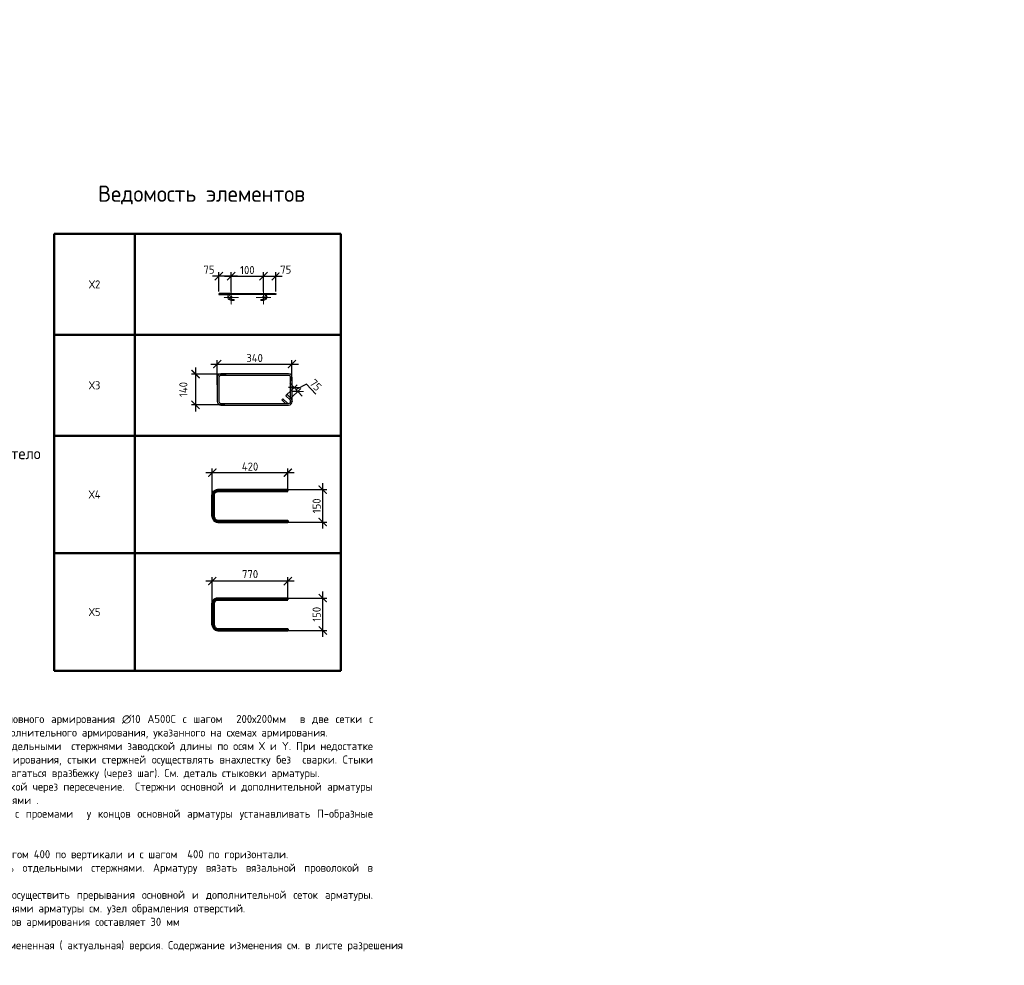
# Model space of a CAD drawing. Header units: millimetres. Extents: x 247266 to 730847, y -636031 to 10052.
# Tile 52 of 256: x 630184 to 660535, y -436381 to -407239. Entities that reach past the tile are written whole.
import ezdxf

# ---------------------------------------------------------------- set-up
doc = ezdxf.new("R2010")
doc.units = ezdxf.units.MM
doc.linetypes.add('CENTER2', pattern=[28.575, 19.05, -3.175, 3.175, -3.175])
doc.linetypes.add('GOST2.303 4', pattern=[7, 5, -2, 0])
for name, color, linetype, lineweight in [('Арм_хомуты', 7, 'Continuous', 18), ('Арм_шпильки', 7, 'Continuous', 18), ('Выноски', 7, 'Continuous', 20), ('Осевая', 7, 'CENTER2', 20), ('подоснова', 7, 'Continuous', 5), ('поз.', 7, 'Continuous', 25), ('размер', 7, 'Continuous', 25), ('Узлы', 7, 'Continuous', 0)]:
    doc.layers.add(name, color=color, linetype=linetype, lineweight=lineweight)
doc.layers.add('Исправления', color=1, linetype='Continuous')
doc.layers.add('РАЗМЕРЫ', color=7, linetype='Continuous')
doc.styles.add('GOST 2.304', font='CS_Gost2304.shx')
doc.styles.add('GOST-2.304_Type-B', font='GOST_Common.ttf')
doc.styles.add('ГОСТ', font='GOST_Common.ttf')
doc.dimstyles.new('мой', dxfattribs={"dimscale": 100, "dimtxt": 2.5, "dimasz": 2.5, "dimexe": 1.25, "dimexo": 0.625, "dimtad": 1, "dimdec": 0, "dimtxsty": 'GOST-2.304_Type-B', "dimblk": 'ARCHTICK', "dimcen": 2.5, "dimdle": 2, "dimaunit": 1, "dimadec": 1, "dimazin": 2, "dimtfac": 1, "dimtdec": 0, "dimtmove": 1, "dimatfit": 3, "dimfxl": 1, "dimtfill": 1, "dimlwd": -1, "dimlwe": -1, "dimarcsym": 0})
doc.dimstyles.new('СПДС', dxfattribs={"dimscale": 100, "dimtxt": 2.5, "dimasz": 2.5, "dimexe": 1.25, "dimexo": 0, "dimtad": 1, "dimdec": 0, "dimtxsty": 'GOST-2.304_Type-B', "dimblk": 'ARCHTICK', "dimcen": 2.5, "dimdle": 2, "dimadec": 0, "dimazin": 2, "dimtfac": 0.75, "dimtdec": 0, "dimtmove": 1, "dimatfit": 3, "dimfxl": 1, "dimtolj": 1, "dimarcsym": 1})

# ---------------------------------------------------------------- blocks, each defined once
blk = doc.blocks.new('_ArchTick')
at = {"color": 0, "linetype": 'ByBlock', "const_width": 0.15}
blk.add_lwpolyline([(-0.5, -0.5), (0.5, 0.5)], dxfattribs=at)
blk = doc.blocks.new('*D1568')
at = {"color": 0, "lineweight": -2}
for p, q in [((594097, -407624), (594097, -407499)), ((595197, -407624), (595197, -407499)), ((595397, -407624), (593897, -407624))]:
    blk.add_line(p, q, dxfattribs=at)
at = {"layer": 'DEFPOINTS', "color": 0, "ltscale": 100}
for p in [(594097, -407624), (594097, -407624), (595197, -407624)]:
    blk.add_point(p, dxfattribs=at)
at = {"color": 0, "lineweight": -2, "ltscale": 100, "xscale": 250, "yscale": 250, "zscale": 250, "rotation": 180}
blk.add_blockref('_ArchTick', (594097, -407624), dxfattribs=at)
at = {"color": 0, "lineweight": -2, "ltscale": 100, "xscale": 250, "yscale": 250, "zscale": 250}
blk.add_blockref('_ArchTick', (595197, -407624), dxfattribs=at)
at = {"color": 0, "lineweight": 0, "ltscale": 100, "insert": (594647, -407399), "char_height": 250, "width": 83333.33, "attachment_point": 5, "style": 'GOST-2.304_Type-B'}
blk.add_mtext('\\A1;1100', dxfattribs=at)
blk = doc.blocks.new('*D1569')
at = {"color": 0, "lineweight": -2}
for p, q in [((591097, -407624), (591097, -407499)), ((594097, -407624), (594097, -407499)), ((594297, -407624), (590897, -407624))]:
    blk.add_line(p, q, dxfattribs=at)
at = {"layer": 'DEFPOINTS', "color": 0, "ltscale": 100}
for p in [(591097, -407624), (591097, -407624), (594097, -407624)]:
    blk.add_point(p, dxfattribs=at)
at = {"color": 0, "lineweight": -2, "ltscale": 100, "xscale": 250, "yscale": 250, "zscale": 250, "rotation": 180}
blk.add_blockref('_ArchTick', (591097, -407624), dxfattribs=at)
at = {"color": 0, "lineweight": -2, "ltscale": 100, "xscale": 250, "yscale": 250, "zscale": 250}
blk.add_blockref('_ArchTick', (594097, -407624), dxfattribs=at)
at = {"color": 0, "lineweight": 0, "ltscale": 100, "insert": (592622, -407399), "char_height": 250, "width": 83333.33, "attachment_point": 5, "style": 'GOST-2.304_Type-B'}
blk.add_mtext('\\A1;3000', dxfattribs=at)
blk = doc.blocks.new('*D1570')
at = {"color": 0, "lineweight": -2}
for p, q in [((587997, -408048), (587997, -407499)), ((591097, -407624), (591097, -407499)), ((591297, -407624), (587797, -407624))]:
    blk.add_line(p, q, dxfattribs=at)
at = {"layer": 'DEFPOINTS', "color": 0, "ltscale": 100}
for p in [(587997, -407624), (591097, -407624), (587997, -408048)]:
    blk.add_point(p, dxfattribs=at)
at = {"color": 0, "lineweight": -2, "ltscale": 100, "xscale": 250, "yscale": 250, "zscale": 250, "rotation": 180}
blk.add_blockref('_ArchTick', (587997, -407624), dxfattribs=at)
at = {"color": 0, "lineweight": -2, "ltscale": 100, "xscale": 250, "yscale": 250, "zscale": 250}
blk.add_blockref('_ArchTick', (591097, -407624), dxfattribs=at)
at = {"color": 0, "lineweight": 0, "ltscale": 100, "insert": (589547, -407399), "char_height": 250, "width": 83333.33, "attachment_point": 5, "style": 'GOST-2.304_Type-B'}
blk.add_mtext('\\A1;3100', dxfattribs=at)
blk = doc.blocks.new('*D1571')
at = {"color": 0, "lineweight": -2}
for p, q in [((608153, -407829), (606653, -407829)), ((606853, -407829), (606853, -407704)), ((607953, -407829), (607953, -407704))]:
    blk.add_line(p, q, dxfattribs=at)
at = {"layer": 'DEFPOINTS', "color": 0, "ltscale": 100}
for p in [(606853, -407829), (606853, -407829), (607953, -407829)]:
    blk.add_point(p, dxfattribs=at)
at = {"color": 0, "lineweight": -2, "ltscale": 100, "xscale": 250, "yscale": 250, "zscale": 250, "rotation": 180}
blk.add_blockref('_ArchTick', (606853, -407829), dxfattribs=at)
at = {"color": 0, "lineweight": -2, "ltscale": 100, "xscale": 250, "yscale": 250, "zscale": 250}
blk.add_blockref('_ArchTick', (607953, -407829), dxfattribs=at)
at = {"color": 0, "lineweight": 0, "ltscale": 100, "insert": (607403, -407604), "char_height": 250, "width": 83333.33, "attachment_point": 5, "style": 'GOST-2.304_Type-B'}
blk.add_mtext('\\A1;1100', dxfattribs=at)
blk = doc.blocks.new('*D1572')
at = {"color": 0, "lineweight": -2}
for p, q in [((607053, -407829), (603653, -407829)), ((603853, -407829), (603853, -407704)), ((606853, -407829), (606853, -407704))]:
    blk.add_line(p, q, dxfattribs=at)
at = {"layer": 'DEFPOINTS', "color": 0, "ltscale": 100}
for p in [(603853, -407829), (603853, -407829), (606853, -407829)]:
    blk.add_point(p, dxfattribs=at)
at = {"color": 0, "lineweight": -2, "ltscale": 100, "xscale": 250, "yscale": 250, "zscale": 250, "rotation": 180}
blk.add_blockref('_ArchTick', (603853, -407829), dxfattribs=at)
at = {"color": 0, "lineweight": -2, "ltscale": 100, "xscale": 250, "yscale": 250, "zscale": 250}
blk.add_blockref('_ArchTick', (606853, -407829), dxfattribs=at)
at = {"color": 0, "lineweight": 0, "ltscale": 100, "insert": (605378, -407604), "char_height": 250, "width": 83333.33, "attachment_point": 5, "style": 'GOST-2.304_Type-B'}
blk.add_mtext('\\A1;3000', dxfattribs=at)
blk = doc.blocks.new('*D1573')
at = {"color": 0, "lineweight": -2}
for p, q in [((604053, -407829), (600553, -407829)), ((600753, -408252), (600753, -407704)), ((603853, -407829), (603853, -407704))]:
    blk.add_line(p, q, dxfattribs=at)
at = {"layer": 'DEFPOINTS', "color": 0, "ltscale": 100}
for p in [(600753, -407829), (603853, -407829), (600753, -408252)]:
    blk.add_point(p, dxfattribs=at)
at = {"color": 0, "lineweight": -2, "ltscale": 100, "xscale": 250, "yscale": 250, "zscale": 250, "rotation": 180}
blk.add_blockref('_ArchTick', (600753, -407829), dxfattribs=at)
at = {"color": 0, "lineweight": -2, "ltscale": 100, "xscale": 250, "yscale": 250, "zscale": 250}
blk.add_blockref('_ArchTick', (603853, -407829), dxfattribs=at)
at = {"color": 0, "lineweight": 0, "ltscale": 100, "insert": (602303, -407604), "char_height": 250, "width": 83333.33, "attachment_point": 5, "style": 'GOST-2.304_Type-B'}
blk.add_mtext('\\A1;3100', dxfattribs=at)
blk = doc.blocks.new('*T1574')
at = {"layer": 'Выноски', "color": 0, "linetype": 'ByBlock', "lineweight": 50}
for p, q in [((0, 0), (8834, 0)), ((0, 0), (0, -13459)), ((2484, 0), (2484, -13459)), ((8834, 0), (8834, -13459)), ((0, -3110), (8834, -3110)), ((0, -6220), (8834, -6220)), ((0, -9840), (8834, -9840)), ((0, -13459), (8834, -13459))]:
    blk.add_line(p, q, dxfattribs=at)
at = {"layer": 'Выноски', "color": 0, "char_height": 250, "width": 2183.67, "attachment_point": 5, "style": 'GOST-2.304_Type-B'}
for s, insert in [('Х2', (1242, -1555)), ('Х3', (1242, -4665)), ('Х4', (1242, -8030)), ('Х5', (1242, -11649))]:
    blk.add_mtext(s, dxfattribs=dict(at, insert=insert))
blk = doc.blocks.new('*U137')
for p, q in [((-8, 0), (-7, 7.2)), ((-7, -7.2), (-8, 0)), ((-7, 7.2), (-4.2, 14)), ((-4.2, 14), (0.2, 19.8)), ((0.2, 19.8), (6, 24.2)), ((6, 24.2), (12.8, 27)), ((12.8, 27), (20, 28)), ((44, 28), (20, 28)), ((20, 20), (44, 20)), ((44, 20), (44, 28)), ((262.7, 28), (286.7, 28)), ((262.7, 20), (262.7, 28)), ((286.7, 20), (262.7, 20)), ((293.9, 27), (286.7, 28)), ((300.7, 24.2), (293.9, 27)), ((306.5, 19.8), (300.7, 24.2)), ((310.9, 14), (306.5, 19.8)), ((313.7, 7.2), (310.9, 14)), ((314.7, 0), (313.7, 7.2)), ((-4.2, -14), (-7, -7.2)), ((0.2, -19.8), (-4.2, -14)), ((6, -24.2), (0.2, -19.8)), ((12.8, -27), (6, -24.2)), ((20, -28), (12.8, -27)), ((20, -28), (286.7, -28)), ((286.7, -28), (293.9, -27)), ((293.9, -27), (300.7, -24.2)), ((300.7, -24.2), (306.5, -19.8)), ((306.5, -19.8), (310.9, -14)), ((310.9, -14), (313.7, -7.2)), ((313.7, -7.2), (314.7, 0))]:
    blk.add_line(p, q)
at = {"color": 0, "linetype": 'ByBlock', "lineweight": -2}
for p, q in [((0, 0), (0.7, 5.2)), ((0.7, 5.2), (2.7, 10)), ((2.7, 10), (5.9, 14.1)), ((5.9, 14.1), (10, 17.3)), ((10, 17.3), (14.8, 19.3)), ((14.8, 19.3), (20, 20)), ((291.8, 19.3), (286.7, 20)), ((296.7, 17.3), (291.8, 19.3)), ((300.8, 14.1), (296.7, 17.3)), ((304, 10), (300.8, 14.1)), ((306, 5.2), (304, 10)), ((306.7, 0), (306, 5.2)), ((0.7, -5.2), (0, 0)), ((2.7, -10), (0.7, -5.2)), ((5.9, -14.1), (2.7, -10)), ((10, -17.3), (5.9, -14.1)), ((14.8, -19.3), (10, -17.3)), ((20, -20), (14.8, -19.3)), ((20, -20), (286.7, -20)), ((286.7, -20), (291.8, -19.3)), ((291.8, -19.3), (296.7, -17.3)), ((296.7, -17.3), (300.8, -14.1)), ((300.8, -14.1), (304, -10)), ((304, -10), (306, -5.2)), ((306, -5.2), (306.7, 0))]:
    blk.add_line(p, q, dxfattribs=at)
at = {"style": 'GOST 2.304', "oblique": 15, "flags": 9}
for tag, p in [('ДИАМЕТР', (117.8, -62.2)), ('ДЛИНА', (118.1, -72.5)), ('ПОЗИЦИЯ', (118, -56.6)), ('КЛАСС', (118, -67.8)), ('МАССА', (118.7, -78.2))]:
    blk.add_attdef(tag, p, '', height=2.5, dxfattribs=at)
blk = doc.blocks.new('*D1575')
at = {"layer": 'DEFPOINTS', "color": 0, "ltscale": 100}
for p in [(637702, -415143), (636702, -415680), (637702, -415679)]:
    blk.add_point(p, dxfattribs=at)
at = {"layer": 'РАЗМЕРЫ', "color": 0, "linetype": 'Continuous'}
for p, q in [((636502, -415143), (637902, -415143)), ((636702, -415617), (636702, -415018)), ((637702, -415617), (637702, -415018))]:
    blk.add_line(p, q, dxfattribs=at)
at = {"layer": 'РАЗМЕРЫ', "color": 0, "ltscale": 100, "xscale": 250, "yscale": 250, "zscale": 250, "rotation": 180}
blk.add_blockref('_ArchTick', (636702, -415143), dxfattribs=at)
at = {"layer": 'РАЗМЕРЫ', "color": 0, "ltscale": 100, "xscale": 250, "yscale": 250, "zscale": 250}
blk.add_blockref('_ArchTick', (637702, -415143), dxfattribs=at)
at = {"layer": 'РАЗМЕРЫ', "color": 0, "lineweight": 0, "ltscale": 100, "insert": (637202, -414955), "char_height": 250, "attachment_point": 5, "style": 'GOST-2.304_Type-B', "bg_fill": 3, "box_fill_scale": 1.1, "bg_fill_color": 256, "bg_fill_true_color": 13158600, "bg_fill_transparency": 0}
blk.add_mtext('100', dxfattribs=at)
blk = doc.blocks.new('*D1604')
at = {"layer": 'DEFPOINTS', "color": 0, "ltscale": 100}
for p in [(636326, -415679), (636702, -415680)]:
    blk.add_point(p, dxfattribs=at)
at = {"layer": 'РАЗМЕРЫ', "color": 0, "linetype": 'Continuous'}
for p, q in [((636902, -415143), (636126, -415143)), ((636326, -415617), (636326, -415018)), ((636702, -415617), (636702, -415018))]:
    blk.add_line(p, q, dxfattribs=at)
at = {"layer": 'РАЗМЕРЫ', "color": 0, "ltscale": 100, "xscale": 250, "yscale": 250, "zscale": 250, "rotation": 180}
blk.add_blockref('_ArchTick', (636326, -415143), dxfattribs=at)
at = {"layer": 'РАЗМЕРЫ', "color": 0, "ltscale": 100, "xscale": 250, "yscale": 250, "zscale": 250}
blk.add_blockref('_ArchTick', (636702, -415143), dxfattribs=at)
at = {"layer": 'РАЗМЕРЫ', "color": 0, "lineweight": 0, "ltscale": 100, "insert": (636019, -414940), "char_height": 250, "attachment_point": 5, "style": 'GOST-2.304_Type-B', "bg_fill": 3, "box_fill_scale": 1.1, "bg_fill_color": 256, "bg_fill_true_color": 13158600, "bg_fill_transparency": 0}
blk.add_mtext('75', dxfattribs=at)
at = {"layer": 'DEFPOINTS', "color": 0, "ltscale": 100}
blk.add_point((636326, -415143), dxfattribs=at)
blk = doc.blocks.new('*D1605')
at = {"layer": 'DEFPOINTS', "color": 0, "ltscale": 100}
for p in [(637702, -415680), (638078, -415679)]:
    blk.add_point(p, dxfattribs=at)
at = {"layer": 'РАЗМЕРЫ', "color": 0, "linetype": 'Continuous'}
for p, q in [((637502, -415143), (638278, -415143)), ((637702, -415617), (637702, -415018)), ((638078, -415617), (638078, -415018))]:
    blk.add_line(p, q, dxfattribs=at)
at = {"layer": 'РАЗМЕРЫ', "color": 0, "ltscale": 100, "xscale": 250, "yscale": 250, "zscale": 250, "rotation": 180}
blk.add_blockref('_ArchTick', (637702, -415143), dxfattribs=at)
at = {"layer": 'РАЗМЕРЫ', "color": 0, "ltscale": 100, "xscale": 250, "yscale": 250, "zscale": 250}
blk.add_blockref('_ArchTick', (638078, -415143), dxfattribs=at)
at = {"layer": 'РАЗМЕРЫ', "color": 0, "lineweight": 0, "ltscale": 100, "insert": (638385, -414940), "char_height": 250, "attachment_point": 5, "style": 'GOST-2.304_Type-B', "bg_fill": 3, "box_fill_scale": 1.1, "bg_fill_color": 256, "bg_fill_true_color": 13158600, "bg_fill_transparency": 0}
blk.add_mtext('75', dxfattribs=at)
at = {"layer": 'DEFPOINTS', "color": 0, "ltscale": 100}
blk.add_point((638078, -415143), dxfattribs=at)
blk = doc.blocks.new('*U138')
at = {"color": 0, "linetype": 'ByBlock', "lineweight": -2}
for p, q in [((-99.8, 25), (-99.8, 455.9)), ((-89.8, 455.9), (-99.8, 455.9)), ((-89.8, 25), (-89.8, 455.9)), ((89.8, 25), (89.8, 455.9)), ((89.8, 455.9), (99.8, 455.9)), ((99.8, 25), (99.8, 455.9)), ((-98.6, 15.9), (-99.8, 25)), ((-95.1, 7.5), (-98.6, 15.9)), ((-89.6, 0.3), (-95.1, 7.5)), ((-89, 18.5), (-89.8, 25)), ((-82.3, -5.3), (-89.6, 0.3)), ((-86.5, 12.5), (-89, 18.5)), ((-82.5, 7.3), (-86.5, 12.5)), ((-77.3, 3.3), (-82.5, 7.3)), ((-71.3, 0.9), (-77.3, 3.3)), ((-64.8, 0), (-71.3, 0.9)), ((-64.8, 0), (64.8, 0)), ((64.8, 0), (71.3, 0.9)), ((71.3, 0.9), (77.3, 3.3)), ((77.3, 3.3), (82.5, 7.3)), ((82.3, -5.3), (89.6, 0.3)), ((82.5, 7.3), (86.5, 12.5)), ((86.5, 12.5), (89, 18.5)), ((89, 18.5), (89.8, 25)), ((89.6, 0.3), (95.1, 7.5)), ((95.1, 7.5), (98.6, 15.9)), ((98.6, 15.9), (99.8, 25)), ((-73.9, -8.8), (-82.3, -5.3)), ((-64.8, -10), (-73.9, -8.8)), ((64.8, -10), (-64.8, -10)), ((64.8, -10), (73.9, -8.8)), ((73.9, -8.8), (82.3, -5.3))]:
    blk.add_line(p, q, dxfattribs=at)
at = {"style": 'GOST 2.304', "oblique": 15, "flags": 9}
for tag, p in [('ПОЗИЦИЯ', (993.5, -185)), ('ДИАМЕТР', (993.8, -189.3)), ('КЛАСС', (994.1, -193.8)), ('ДЛИНА', (994.5, -198.5)), ('МАССА', (994.8, -203.9))]:
    blk.add_attdef(tag, p, '', height=2.5, dxfattribs=at)
blk = doc.blocks.new('*D1579')
at = {"layer": 'DEFPOINTS', "color": 0, "ltscale": 100}
for p in [(637820, -421721), (639525, -421721), (638117, -422719)]:
    blk.add_point(p, dxfattribs=at)
at = {"layer": 'РАЗМЕРЫ', "color": 0, "lineweight": -2}
for p, q in [((639525, -422919), (639525, -421521)), ((637820, -421721), (639650, -421721)), ((638117, -422719), (639650, -422719))]:
    blk.add_line(p, q, dxfattribs=at)
at = {"layer": 'РАЗМЕРЫ', "color": 0, "lineweight": -2, "ltscale": 100, "xscale": 250, "yscale": 250, "zscale": 250}
for p, rotation in [((639525, -421721), 90), ((639525, -422719), 270)]:
    blk.add_blockref('_ArchTick', p, dxfattribs=dict(at, rotation=rotation))
at = {"layer": 'РАЗМЕРЫ', "color": 0, "lineweight": 0, "ltscale": 100, "insert": (639338, -422220), "char_height": 250, "attachment_point": 5, "rotation": 90, "style": 'GOST-2.304_Type-B'}
blk.add_mtext('\\A1;150', dxfattribs=at)
blk = doc.blocks.new('*D1606')
at = {"layer": 'DEFPOINTS', "color": 0, "ltscale": 100}
for p in [(636120, -421199), (638449, -421771), (636120, -421953)]:
    blk.add_point(p, dxfattribs=at)
at = {"layer": 'размер', "color": 0, "lineweight": -2}
for p, q in [((638649, -421199), (635920, -421199)), ((636120, -421953), (636120, -421074)), ((638449, -421771), (638449, -421074))]:
    blk.add_line(p, q, dxfattribs=at)
at = {"layer": 'размер', "color": 0, "lineweight": -2, "ltscale": 100, "xscale": 250, "yscale": 250, "zscale": 250, "rotation": 180}
blk.add_blockref('_ArchTick', (636120, -421199), dxfattribs=at)
at = {"layer": 'размер', "color": 0, "lineweight": -2, "ltscale": 100, "xscale": 250, "yscale": 250, "zscale": 250}
blk.add_blockref('_ArchTick', (638449, -421199), dxfattribs=at)
at = {"layer": 'размер', "color": 0, "ltscale": 100, "insert": (637285, -421011), "char_height": 250, "attachment_point": 5, "style": 'GOST-2.304_Type-B'}
blk.add_mtext('\\A1;420', dxfattribs=at)
blk = doc.blocks.new('*D1585')
at = {"color": 0, "lineweight": -2}
for p, q in [((619418, -411032), (617468, -411032)), ((617668, -411032), (617668, -411157)), ((619218, -411032), (619218, -411157))]:
    blk.add_line(p, q, dxfattribs=at)
at = {"layer": 'DEFPOINTS', "color": 0, "ltscale": 100}
for p in [(617668, -411032), (617668, -411032), (619218, -411032)]:
    blk.add_point(p, dxfattribs=at)
at = {"color": 0, "lineweight": -2, "ltscale": 100, "xscale": 250, "yscale": 250, "zscale": 250, "rotation": 180}
blk.add_blockref('_ArchTick', (617668, -411032), dxfattribs=at)
at = {"color": 0, "lineweight": -2, "ltscale": 100, "xscale": 250, "yscale": 250, "zscale": 250}
blk.add_blockref('_ArchTick', (619218, -411032), dxfattribs=at)
at = {"color": 0, "lineweight": 0, "ltscale": 100, "insert": (618443, -410807), "char_height": 250, "width": 83333.33, "attachment_point": 5, "style": 'GOST-2.304_Type-B'}
blk.add_mtext('\\A1;1550', dxfattribs=at)
blk = doc.blocks.new('*D1586')
at = {"color": 0, "lineweight": -2}
for p, q in [((617868, -411032), (611768, -411032)), ((611968, -411032), (611968, -411157)), ((617668, -411032), (617668, -411157))]:
    blk.add_line(p, q, dxfattribs=at)
at = {"layer": 'DEFPOINTS', "color": 0, "ltscale": 100}
for p in [(611968, -411032), (611968, -411032), (617668, -411032)]:
    blk.add_point(p, dxfattribs=at)
at = {"color": 0, "lineweight": -2, "ltscale": 100, "xscale": 250, "yscale": 250, "zscale": 250, "rotation": 180}
blk.add_blockref('_ArchTick', (611968, -411032), dxfattribs=at)
at = {"color": 0, "lineweight": -2, "ltscale": 100, "xscale": 250, "yscale": 250, "zscale": 250}
blk.add_blockref('_ArchTick', (617668, -411032), dxfattribs=at)
at = {"color": 0, "lineweight": 0, "ltscale": 100, "insert": (614843, -410807), "char_height": 250, "width": 83333.33, "attachment_point": 5, "style": 'GOST-2.304_Type-B'}
blk.add_mtext('\\A1;5700', dxfattribs=at)
blk = doc.blocks.new('*D1592')
at = {"color": 0, "lineweight": -2}
for p, q in [((618318, -420991), (618318, -420866)), ((619418, -420991), (619418, -420866)), ((619618, -420991), (618118, -420991))]:
    blk.add_line(p, q, dxfattribs=at)
at = {"layer": 'DEFPOINTS', "color": 0, "ltscale": 100}
for p in [(618318, -420991), (618318, -420991), (619418, -420991)]:
    blk.add_point(p, dxfattribs=at)
at = {"color": 0, "lineweight": -2, "ltscale": 100, "xscale": 250, "yscale": 250, "zscale": 250, "rotation": 180}
blk.add_blockref('_ArchTick', (618318, -420991), dxfattribs=at)
at = {"color": 0, "lineweight": -2, "ltscale": 100, "xscale": 250, "yscale": 250, "zscale": 250}
blk.add_blockref('_ArchTick', (619418, -420991), dxfattribs=at)
at = {"color": 0, "lineweight": 0, "ltscale": 100, "insert": (618868, -420766), "char_height": 250, "width": 83333.33, "attachment_point": 5, "style": 'GOST-2.304_Type-B'}
blk.add_mtext('\\A1;1100', dxfattribs=at)
blk = doc.blocks.new('*D1593')
at = {"color": 0, "lineweight": -2}
for p, q in [((615318, -420991), (615318, -420866)), ((618318, -420991), (618318, -420866)), ((618518, -420991), (615118, -420991))]:
    blk.add_line(p, q, dxfattribs=at)
at = {"layer": 'DEFPOINTS', "color": 0, "ltscale": 100}
for p in [(615318, -420991), (615318, -420991), (618318, -420991)]:
    blk.add_point(p, dxfattribs=at)
at = {"color": 0, "lineweight": -2, "ltscale": 100, "xscale": 250, "yscale": 250, "zscale": 250, "rotation": 180}
blk.add_blockref('_ArchTick', (615318, -420991), dxfattribs=at)
at = {"color": 0, "lineweight": -2, "ltscale": 100, "xscale": 250, "yscale": 250, "zscale": 250}
blk.add_blockref('_ArchTick', (618318, -420991), dxfattribs=at)
at = {"color": 0, "lineweight": 0, "ltscale": 100, "insert": (616843, -420766), "char_height": 250, "width": 83333.33, "attachment_point": 5, "style": 'GOST-2.304_Type-B'}
blk.add_mtext('\\A1;3000', dxfattribs=at)
blk = doc.blocks.new('*D1594')
at = {"color": 0, "lineweight": -2}
for p, q in [((612218, -421415), (612218, -420866)), ((615318, -420991), (615318, -420866)), ((615518, -420991), (612018, -420991))]:
    blk.add_line(p, q, dxfattribs=at)
at = {"layer": 'DEFPOINTS', "color": 0, "ltscale": 100}
for p in [(612218, -420991), (615318, -420991), (612218, -421415)]:
    blk.add_point(p, dxfattribs=at)
at = {"color": 0, "lineweight": -2, "ltscale": 100, "xscale": 250, "yscale": 250, "zscale": 250, "rotation": 180}
blk.add_blockref('_ArchTick', (612218, -420991), dxfattribs=at)
at = {"color": 0, "lineweight": -2, "ltscale": 100, "xscale": 250, "yscale": 250, "zscale": 250}
blk.add_blockref('_ArchTick', (615318, -420991), dxfattribs=at)
at = {"color": 0, "lineweight": 0, "ltscale": 100, "insert": (613768, -420766), "char_height": 250, "width": 83333.33, "attachment_point": 5, "style": 'GOST-2.304_Type-B'}
blk.add_mtext('\\A1;3100', dxfattribs=at)
blk = doc.blocks.new('*U139')
at = {"color": 0, "linetype": 'ByBlock', "lineweight": -2}
for p, q in [((432, 183.1), (12.5, 183.1)), ((-10, 160.6), (-10, 12.5)), ((-10, 159.6), (-10, 160.6)), ((22, 118.2), (-3.4, 143.7)), ((0, 159.6), (0, 160.6)), ((0, 140.3), (0, 12.5)), ((3.7, 150.8), (29.1, 125.3)), ((432, 173.1), (12.5, 173.1)), ((29.1, 125.3), (22, 118.2)), ((47.8, 144), (22.3, 169.4)), ((32.8, 173.1), (54.9, 151.1)), ((54.9, 151.1), (47.8, 144)), ((444.5, 12.5), (444.5, 160.6)), ((454.5, 12.5), (454.5, 160.6)), ((12.5, 0), (432, 0)), ((12.5, -10), (432, -10))]:
    blk.add_line(p, q, dxfattribs=at)
for centre, radius, start, end in [((12.5, 160.6), 22.5, 90, 180), ((432, 160.6), 22.5, 0, 90), ((12.5, 159.6), 22.5, 180, 225), ((12.5, 160.6), 12.5, 90, 180), ((12.5, 159.6), 12.5, 180, 225), ((13.5, 160.6), 12.5, 45, 90), ((432, 160.6), 12.5, 0, 90), ((12.5, 12.5), 22.5, 180, 270), ((12.5, 12.5), 12.5, 180, 270), ((432, 12.5), 12.5, 270, 0), ((432, 12.5), 22.5, 270, 0)]:
    blk.add_arc(centre, radius, start, end, dxfattribs=at)
at = {"style": 'GOST 2.304', "oblique": 15, "flags": 9}
for tag, p in [('ДИАМЕТР', (-52.8, -63)), ('ПОЗИЦИЯ', (-52.3, -58)), ('КЛАСС', (-53, -68.7)), ('ДЛИНА', (-52.5, -73.8)), ('МАССА', (-52.3, -78.3))]:
    blk.add_attdef(tag, p, '', height=2.5, dxfattribs=at)
blk = doc.blocks.new('*D2862')
at = {"layer": 'DEFPOINTS', "color": 0, "ltscale": 100}
for p in [(636551, -418159), (635604, -419110), (636508, -419110)]:
    blk.add_point(p, dxfattribs=at)
at = {"layer": 'РАЗМЕРЫ', "color": 0, "lineweight": -2}
for p, q in [((636551, -418159), (635479, -418159)), ((635604, -417959), (635604, -419310)), ((636508, -419110), (635479, -419110))]:
    blk.add_line(p, q, dxfattribs=at)
at = {"layer": 'РАЗМЕРЫ', "color": 0, "lineweight": -2, "ltscale": 100, "xscale": 250, "yscale": 250, "zscale": 250}
for p, rotation in [((635604, -418159), 90), ((635604, -419110), 270)]:
    blk.add_blockref('_ArchTick', p, dxfattribs=dict(at, rotation=rotation))
at = {"layer": 'РАЗМЕРЫ', "color": 0, "lineweight": 0, "ltscale": 100, "insert": (635229, -418635), "char_height": 250, "attachment_point": 5, "rotation": 90, "style": 'GOST-2.304_Type-B'}
blk.add_mtext('\\A1;140', dxfattribs=at)
blk = doc.blocks.new('*D2863')
at = {"layer": 'DEFPOINTS', "color": 0, "ltscale": 100}
for p in [(638574, -417852), (636275, -418491), (638574, -418368)]:
    blk.add_point(p, dxfattribs=at)
at = {"layer": 'РАЗМЕРЫ', "color": 0, "lineweight": -2}
for p, q in [((636075, -417852), (638774, -417852)), ((636275, -418491), (636275, -417727)), ((638574, -418368), (638574, -417727))]:
    blk.add_line(p, q, dxfattribs=at)
at = {"layer": 'РАЗМЕРЫ', "color": 0, "lineweight": -2, "ltscale": 100, "xscale": 250, "yscale": 250, "zscale": 250, "rotation": 180}
blk.add_blockref('_ArchTick', (636275, -417852), dxfattribs=at)
at = {"layer": 'РАЗМЕРЫ', "color": 0, "lineweight": -2, "ltscale": 100, "xscale": 250, "yscale": 250, "zscale": 250}
blk.add_blockref('_ArchTick', (638574, -417852), dxfattribs=at)
at = {"layer": 'РАЗМЕРЫ', "color": 0, "lineweight": 0, "ltscale": 100, "insert": (637424, -417664), "char_height": 250, "attachment_point": 5, "style": 'GOST-2.304_Type-B'}
blk.add_mtext('\\A1;340', dxfattribs=at)
blk = doc.blocks.new('*D2864')
at = {"layer": 'DEFPOINTS', "color": 0, "ltscale": 100}
for p in [(638384, -418822), (638758, -418694), (638497, -418941)]:
    blk.add_point(p, dxfattribs=at)
at = {"layer": 'РАЗМЕРЫ', "color": 0, "lineweight": -2}
for p, q in [((638384, -418822), (638736, -418488)), ((638507, -418429), (638896, -418839)), ((639022, -418472), (638702, -418634)), ((639314, -418780), (639022, -418472)), ((638497, -418941), (638849, -418608))]:
    blk.add_line(p, q, dxfattribs=at)
at = {"layer": 'РАЗМЕРЫ', "color": 0, "lineweight": -2, "ltscale": 100, "xscale": 250, "yscale": 250, "zscale": 250}
for p, rotation in [((638645, -418574), 133.4647752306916), ((638758, -418694), 313.4647752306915)]:
    blk.add_blockref('_ArchTick', p, dxfattribs=dict(at, rotation=rotation))
at = {"layer": 'РАЗМЕРЫ', "color": 0, "ltscale": 100, "insert": (639305, -418497), "char_height": 250, "attachment_point": 5, "rotation": 313.4648, "style": 'GOST-2.304_Type-B'}
blk.add_mtext('\\A1;75', dxfattribs=at)
blk = doc.blocks.new('*D2916')
at = {"layer": 'DEFPOINTS', "color": 0, "ltscale": 100}
for p in [(637820, -425064), (639525, -425064), (638117, -426063)]:
    blk.add_point(p, dxfattribs=at)
at = {"layer": 'РАЗМЕРЫ', "color": 0, "lineweight": -2}
for p, q in [((639525, -426263), (639525, -424864)), ((637820, -425064), (639650, -425064)), ((638117, -426063), (639650, -426063))]:
    blk.add_line(p, q, dxfattribs=at)
at = {"layer": 'РАЗМЕРЫ', "color": 0, "lineweight": -2, "ltscale": 100, "xscale": 250, "yscale": 250, "zscale": 250}
for p, rotation in [((639525, -425064), 90), ((639525, -426063), 270)]:
    blk.add_blockref('_ArchTick', p, dxfattribs=dict(at, rotation=rotation))
at = {"layer": 'РАЗМЕРЫ', "color": 0, "lineweight": 0, "ltscale": 100, "insert": (639338, -425563), "char_height": 250, "attachment_point": 5, "rotation": 90, "style": 'GOST-2.304_Type-B'}
blk.add_mtext('\\A1;150', dxfattribs=at)
blk = doc.blocks.new('*D2917')
at = {"layer": 'DEFPOINTS', "color": 0, "ltscale": 100}
for p in [(636120, -424542), (638449, -425114), (636120, -425296)]:
    blk.add_point(p, dxfattribs=at)
at = {"layer": 'размер', "color": 0, "lineweight": -2}
for p, q in [((638649, -424542), (635920, -424542)), ((636120, -425296), (636120, -424417)), ((638449, -425114), (638449, -424417))]:
    blk.add_line(p, q, dxfattribs=at)
at = {"layer": 'размер', "color": 0, "lineweight": -2, "ltscale": 100, "xscale": 250, "yscale": 250, "zscale": 250, "rotation": 180}
blk.add_blockref('_ArchTick', (636120, -424542), dxfattribs=at)
at = {"layer": 'размер', "color": 0, "lineweight": -2, "ltscale": 100, "xscale": 250, "yscale": 250, "zscale": 250}
blk.add_blockref('_ArchTick', (638449, -424542), dxfattribs=at)
at = {"layer": 'размер', "color": 0, "ltscale": 100, "insert": (637285, -424325), "char_height": 250, "attachment_point": 5, "style": 'GOST-2.304_Type-B'}
blk.add_mtext('\\A1;770', dxfattribs=at)
blk = doc.blocks.new('*D3116')
at = {"color": 0, "lineweight": -2}
for p, q in [((595083, -417672), (595083, -417547)), ((596183, -417672), (596183, -417547)), ((596383, -417672), (594883, -417672))]:
    blk.add_line(p, q, dxfattribs=at)
at = {"layer": 'DEFPOINTS', "color": 0, "ltscale": 100}
for p in [(595083, -417672), (595083, -417672), (596183, -417672)]:
    blk.add_point(p, dxfattribs=at)
at = {"color": 0, "lineweight": -2, "ltscale": 100, "xscale": 250, "yscale": 250, "zscale": 250, "rotation": 180}
blk.add_blockref('_ArchTick', (595083, -417672), dxfattribs=at)
at = {"color": 0, "lineweight": -2, "ltscale": 100, "xscale": 250, "yscale": 250, "zscale": 250}
blk.add_blockref('_ArchTick', (596183, -417672), dxfattribs=at)
at = {"color": 0, "lineweight": 0, "ltscale": 100, "insert": (595633, -417447), "char_height": 250, "width": 83333.33, "attachment_point": 5, "style": 'GOST-2.304_Type-B'}
blk.add_mtext('\\A1;1100', dxfattribs=at)
blk = doc.blocks.new('*D3117')
at = {"color": 0, "lineweight": -2}
for p, q in [((592083, -417672), (592083, -417547)), ((595083, -417672), (595083, -417547)), ((595283, -417672), (591883, -417672))]:
    blk.add_line(p, q, dxfattribs=at)
at = {"layer": 'DEFPOINTS', "color": 0, "ltscale": 100}
for p in [(592083, -417672), (592083, -417672), (595083, -417672)]:
    blk.add_point(p, dxfattribs=at)
at = {"color": 0, "lineweight": -2, "ltscale": 100, "xscale": 250, "yscale": 250, "zscale": 250, "rotation": 180}
blk.add_blockref('_ArchTick', (592083, -417672), dxfattribs=at)
at = {"color": 0, "lineweight": -2, "ltscale": 100, "xscale": 250, "yscale": 250, "zscale": 250}
blk.add_blockref('_ArchTick', (595083, -417672), dxfattribs=at)
at = {"color": 0, "lineweight": 0, "ltscale": 100, "insert": (593608, -417447), "char_height": 250, "width": 83333.33, "attachment_point": 5, "style": 'GOST-2.304_Type-B'}
blk.add_mtext('\\A1;3000', dxfattribs=at)
blk = doc.blocks.new('*D3118')
at = {"color": 0, "lineweight": -2}
for p, q in [((588983, -418096), (588983, -417547)), ((592083, -417672), (592083, -417547)), ((592283, -417672), (588783, -417672))]:
    blk.add_line(p, q, dxfattribs=at)
at = {"layer": 'DEFPOINTS', "color": 0, "ltscale": 100}
for p in [(588983, -417672), (592083, -417672), (588983, -418096)]:
    blk.add_point(p, dxfattribs=at)
at = {"color": 0, "lineweight": -2, "ltscale": 100, "xscale": 250, "yscale": 250, "zscale": 250, "rotation": 180}
blk.add_blockref('_ArchTick', (588983, -417672), dxfattribs=at)
at = {"color": 0, "lineweight": -2, "ltscale": 100, "xscale": 250, "yscale": 250, "zscale": 250}
blk.add_blockref('_ArchTick', (592083, -417672), dxfattribs=at)
at = {"color": 0, "lineweight": 0, "ltscale": 100, "insert": (590533, -417447), "char_height": 250, "width": 83333.33, "attachment_point": 5, "style": 'GOST-2.304_Type-B'}
blk.add_mtext('\\A1;3100', dxfattribs=at)

msp = doc.modelspace()

# ---------------------------------------------------------------- block references
msp.add_blockref('*T1574', (631251.59, -413841.91))
at = {"lineweight": 30, "xscale": 4.97475, "yscale": 4.97475, "zscale": 4.97475, "rotation": 180}
msp.add_blockref('*U139', (638535.71, -418203.11), dxfattribs=at)
at = {"layer": 'Арм_хомуты', "lineweight": 40, "xscale": 5, "yscale": 5, "zscale": 5, "rotation": 270}
for p in [(636169.78, -422220.17), (636169.78, -425563.47)]:
    msp.add_blockref('*U138', p, dxfattribs=at)
at = {"layer": 'Арм_шпильки', "xscale": 3.75, "yscale": 3.75, "zscale": 3.75, "rotation": 180}
msp.add_blockref('*U137', (637777.31, -415784.08), dxfattribs=at)

# ---------------------------------------------------------------- texts
at = {"ltscale": 100, "insert": (623623.11, -428664.74), "char_height": 250, "width": 17398.1241, "attachment_point": 1, "style": 'GOST-2.304_Type-B'}
msp.add_mtext('\\pxi-3,l3,qj,t3;{\\C7;1.^IАрмирование стен  состоит из основного армирования ∅10 А500С с шагом  200х200мм  в две сетки с собдюдением зашитного слоя, и дополнительного армирования, указанного на схемах армирования.\\P2.^IАрмирование стен предусмотрено отдельными  стержнями заводской длины по осям Х и Y. При недостатке заводской длины стержней для армирования, стыки стержней осуществлять внахлестку без  сварки. Стыки арматуры внахлестку должны располагаться вразбежку (через шаг). См. деталь стыковки арматуры.\\P3.^IАрматуру вязать вязальной проволокой через пересечение.  Стержни основной и дополнительной арматуры укладывать в соответствии с сечениями .\\P4.^IПо периметру стен и у отверстий с проемами  у концов основной арматуры устанавливать П-образные элементы Ск1\\P}5.^IОбщие примечания см. лист 1\\P6.^IШпильки поз.Х2 устанавливать с шагом 400 по вертикали и с шагом  400 по горизонтали.\\P7.^IАрмирование пилонов  выполнять отдельными стержнями. Арматуру вязать вязальной проволокой в каждом пересечении.\\P{\\C7;8.^IВ местах расположения отверстий осуществить прерывания основной и дополнительной сеток арматуры. Отверстия обрамляются двумя стержнями арматуры см. узел обрамления отверстий.\\P9.^IРазмер защитного слоя для элементов армирования составляет 30 мм}', dxfattribs=at)
at = {"layer": 'Исправления', "insert": (623767, -435636.09), "char_height": 250, "width": 18219.6597, "attachment_point": 1, "style": 'ГОСТ'}
msp.add_mtext('\\pxi-2,l2,sm1;В выделенной области представлена замененная ( актуальная) версия. Содержание изменения см. в листе разрешения на внесение изменений', dxfattribs=at)
at = {"layer": 'РАЗМЕРЫ', "style": 'GOST-2.304_Type-B'}
msp.add_text('Ведомость элементов', height=500, dxfattribs=at).set_placement((632600.12, -412851.46))
at = {"layer": 'Узлы', "linetype": 'Continuous', "lineweight": 0, "insert": (625592.81, -420900.91), "char_height": 350, "width": 10464.9604, "attachment_point": 5, "style": 'GOST-2.304_Type-B'}
msp.add_mtext('Узел загиба элементов армирования стен в тело плиты', dxfattribs=at)

# ---------------------------------------------------------------- dimensions: what is measured, and where the dimension line sits
at = {"lineweight": 0}
for base, p1, p2, picture, middle in [((587997.16, -407624.49), (591097.16, -407624.49), (587997.16, -408048.02), '*D1570', (589547.16, -407624.49)), ((591097.16, -407624.49), (594097.16, -407624.49), (591097.16, -407624.49), '*D1569', (592622.32, -407624.49)), ((594097.16, -407624.49), (595197.16, -407624.49), (594097.16, -407624.49), '*D1568', (594647.16, -407624.49)), ((600752.73, -407828.79), (603852.73, -407828.79), (600752.73, -408252.32), '*D1573', (602302.73, -407828.79)), ((603852.73, -407828.79), (606852.73, -407828.79), (603852.73, -407828.79), '*D1572', (605377.88, -407828.79)), ((606852.73, -407828.79), (607952.73, -407828.79), (606852.73, -407828.79), '*D1571', (607402.73, -407828.79)), ((611967.86, -411032.28), (617667.86, -411032.28), (611967.86, -411032.28), '*D1586', (614843.01, -411032.28)), ((617667.86, -411032.28), (619217.86, -411032.28), (617667.86, -411032.28), '*D1585', (618442.86, -411032.28)), ((588982.75, -417672.31), (592082.75, -417672.31), (588982.75, -418095.84), '*D3118', (590532.75, -417672.31)), ((592082.75, -417672.31), (595082.75, -417672.31), (592082.75, -417672.31), '*D3117', (593607.9, -417672.31)), ((595082.75, -417672.31), (596182.75, -417672.31), (595082.75, -417672.31), '*D3116', (595632.75, -417672.31)), ((612218.07, -420991.14), (615318.07, -420991.14), (612218.07, -421414.67), '*D1594', (613768.07, -420991.14)), ((615318.07, -420991.14), (618318.07, -420991.14), (615318.07, -420991.14), '*D1593', (616843.22, -420991.14)), ((618318.07, -420991.14), (619418.07, -420991.14), (618318.07, -420991.14), '*D1592', (618868.07, -420991.14))]:
    dim = msp.add_linear_dim(base=base, p1=p1, p2=p2, angle=180, dimstyle='СПДС', override={"dimgap": 1}, dxfattribs=at)
    dim.commit()
    dim.dimension.update_dxf_attribs({"geometry": picture, "text_midpoint": middle, "dimtype": 160})
at = {"layer": 'размер'}
dim = msp.add_linear_dim(base=(636119.78, -421199.08), p1=(638449.29, -421771.03), p2=(636119.78, -421952.93), text='420', dimstyle='СПДС', dxfattribs=at)
dim.commit()
dim.dimension.update_dxf_attribs({"geometry": '*D1606', "text_midpoint": (637284.54, -421011.45)})
dim = msp.add_linear_dim(base=(636119.78, -424542.38), p1=(638449.29, -425114.33), p2=(636119.78, -425296.24), text='770', dimstyle='СПДС', dxfattribs=at)
dim.commit()
dim.dimension.update_dxf_attribs({"geometry": '*D2917', "text_midpoint": (637284.54, -424512.63), "dimtype": 160})
at = {"layer": 'РАЗМЕРЫ', "lineweight": 0}
dim = msp.add_linear_dim(base=(638573.93, -417851.57, -1800), p1=(636274.75, -418490.91), p2=(638573.93, -418367.97), text='340', dimstyle='СПДС', override={"dimlfac": 0.2, "dimtofl": 0}, dxfattribs=at)
dim.commit()
dim.dimension.update_dxf_attribs({"geometry": '*D2863', "text_midpoint": (637424.34, -417663.95, -1800)})
dim = msp.add_linear_dim(base=(635604.22, -419110.14), p1=(636551.21, -418159.35), p2=(636507.9, -419110.14), angle=90, text='140', dimstyle='СПДС', override={"dimlfac": 0.2, "dimtofl": 0}, dxfattribs=at)
dim.commit()
dim.dimension.update_dxf_attribs({"geometry": '*D2862', "text_midpoint": (635416.72, -418634.75), "dimtype": 160})
at = {"layer": 'РАЗМЕРЫ'}
dim = msp.add_aligned_dim(p1=(638383.66, -418822.21, -1800), p2=(638496.58, -418941.34, -1800), distance=360.15, text='75', dimstyle='СПДС', override={"dimlfac": 0.2, "dimrnd": 5}, dxfattribs=at)
dim.commit()
dim.dimension.update_dxf_attribs({"geometry": '*D2864', "text_midpoint": (639201.66, -418388.34, -1800)})
at = {"layer": 'РАЗМЕРЫ', "lineweight": 0}
for base, p1, p2, picture, middle in [((639525.21, -421721.03), (638117.02, -422719.3), (637819.79, -421721.03), '*D1579', (639337.58, -422220.17)), ((639525.21, -425064.33), (638117.02, -426062.61), (637819.79, -425064.33), '*D2916', (639337.58, -425563.47))]:
    dim = msp.add_linear_dim(base=base, p1=p1, p2=p2, angle=90, text='150', dimstyle='СПДС', override={"dimlfac": 0.2, "dimtofl": 0}, dxfattribs=at)
    dim.commit()
    dim.dimension.update_dxf_attribs({"geometry": picture, "text_midpoint": middle})

# ---------------------------------------------------------------- next in the draw order: dimensions: what is measured, and where the dimension line sits
dim = msp.add_linear_dim(base=(637702.31, -415142.55), p1=(636702.33, -415679.84), p2=(637702.31, -415679.08), text='100', dimstyle='мой', dxfattribs=at)
dim.commit()
dim.dimension.update_dxf_attribs({"geometry": '*D1575', "text_midpoint": (637202.32, -414954.93)})

# ---------------------------------------------------------------- next in the draw order: linework, layer by layer
at = {"layer": 'поз.', "linetype": 'GOST2.303 4', "ltscale": 0.4}
for points in [[(636702.31, -415679.08), (636326.31, -415679.08), (636326.31, -415709.08), (636701.03, -415709.25)], [(637702.31, -415679.08), (638078.31, -415679.08), (638078.31, -415709.08), (637703.58, -415709.25)]]:
    msp.add_lwpolyline(points, dxfattribs=at)

# ---------------------------------------------------------------- next in the draw order: dimensions: what is measured, and where the dimension line sits
at = {"layer": 'РАЗМЕРЫ', "lineweight": 0}
dim = msp.add_linear_dim(base=(636326.31, -415142.55), p1=(636702.33, -415679.84), p2=(636326.31, -415679.08), text='75', dimstyle='мой', dxfattribs=at)
dim.commit()
dim.dimension.update_dxf_attribs({"geometry": '*D1604', "text_midpoint": (636019.46, -415128.3), "dimtype": 160})
dim = msp.add_linear_dim(base=(638078.31, -415142.55), p1=(637702.28, -415679.84), p2=(638078.31, -415679.08), angle=180, text='75', dimstyle='мой', dxfattribs=at)
dim.commit()
dim.dimension.update_dxf_attribs({"geometry": '*D1605', "text_midpoint": (638385.15, -415128.3), "dimtype": 160})

# ---------------------------------------------------------------- next in the draw order: linework, layer by layer
at = {"layer": 'Осевая', "ltscale": 0.1}
for p, q in [((636926.47, -415795.7), (636478.2, -415795.7)), ((636702.33, -415571.57), (636702.33, -416019.84)), ((637926.41, -415795.7), (637478.14, -415795.7)), ((637702.28, -415571.57), (637702.28, -416019.84))]:
    msp.add_line(p, q, dxfattribs=at)
at = {"layer": 'подоснова'}
for centre in [(636702.33, -415795.7), (637702.28, -415795.7)]:
    msp.add_circle(centre, 31.99, dxfattribs=at)

doc.saveas('drawing.dxf')
